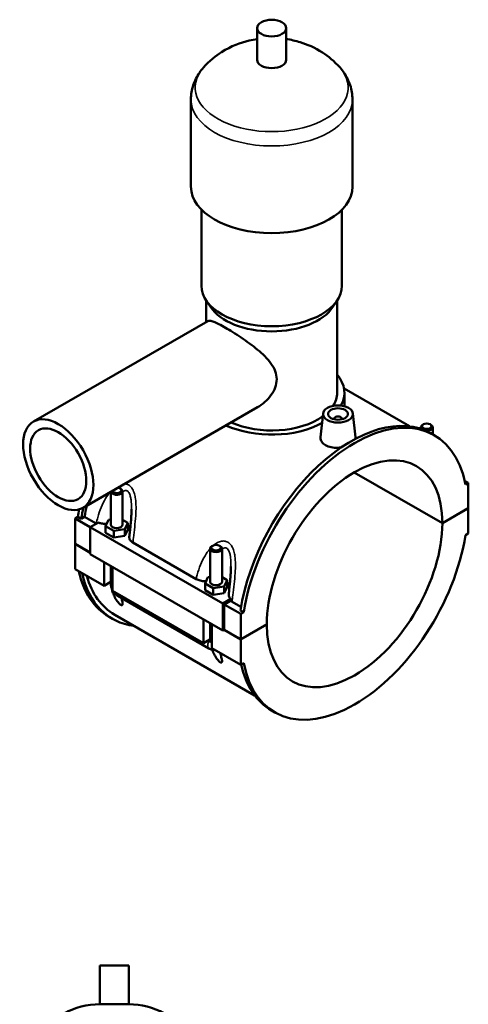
# Model space of a CAD drawing. Header units: millimetres. Extents: x 0 to 967, y -206 to 1211.
# Tile 10 of 10: x 741 to 967, y 607 to 1103. Entities that reach past the tile are written whole.
import ezdxf

# ---------------------------------------------------------------- set-up
doc = ezdxf.new("R2010")
doc.units = ezdxf.units.MM
doc.layers.add('Visible (ISO)', color=7, linetype='Continuous', lineweight=50)
doc.layers.add('Visible Narrow (ISO)', color=7, linetype='Continuous', lineweight=35)

msp = doc.modelspace()

# ---------------------------------------------------------------- linework, layer by layer
at = {"layer": 'Visible (ISO)'}
for p, q in [((860.4308, 1082.3871), (860.4308, 1098.3456)), ((875.0708, 1082.3871), (875.0708, 1098.3456)), ((827.0842, 1018.553), (827.0842, 1062.4389)), ((908.4175, 1018.553), (908.4175, 1062.4389)), ((832.3708, 968.6826), (832.3708, 1007.0065)), ((903.1308, 968.6826), (903.1308, 1007.0065)), ((836.9213, 958.0124), (834.6377, 961.5072)), ((834.8108, 950.4391), (834.8108, 961.2421)), ((898.5803, 958.0124), (900.864, 961.5072)), ((900.6908, 914.8226), (900.6908, 961.2421)), ((747.7948, 900.3299), (835.6059, 950.8969)), ((904.1636, 916.9516), (937.1298, 897.9676)), ((904.3508, 908.0703), (904.3508, 914.8226)), ((772.7464, 857.0007), (860.5575, 907.5677)), ((893.6405, 904.4371), (892.3664, 892.5531)), ((899.1263, 901.532), (899.1263, 901.7183)), ((903.1263, 901.532), (903.1263, 901.7183)), ((908.612, 904.4371), (909.8915, 892.5033)), ((942.8154, 897.5072), (942.8154, 896.7234)), ((944.1118, 898.9712), (943.6859, 898.7241)), ((947.519, 898.9712), (947.9449, 898.7241)), ((948.8154, 897.5072), (948.8154, 893.9429)), ((949.6266, 893.4758), (947.9578, 894.4367)), ((953.6643, 849.1517), (909.2638, 874.7202)), ((909.3346, 874.7613), (953.6643, 849.2335)), ((964.8889, 870.5692), (966.7458, 869.4999)), ((966.7458, 869.4999), (965.2871, 868.6599)), ((966.7458, 856.7666), (966.7458, 869.4999)), ((786.6862, 865.0281), (786.6862, 848.5044)), ((791.3898, 866.7213), (791.8157, 866.4742)), ((792.6862, 865.2573), (792.6862, 848.5044)), ((768.7559, 851.5833), (770.2145, 852.4233)), ((771.8833, 851.4623), (770.2145, 852.4233)), ((773.5737, 852.4357), (771.8833, 851.4623)), ((779.4244, 849.0665), (773.5737, 852.4357)), ((953.6643, 849.2335), (966.7458, 856.7666)), ((966.7458, 856.6849), (953.6643, 849.1517)), ((966.6748, 856.7257), (966.7458, 856.6849)), ((966.7458, 843.9516), (966.7458, 856.6849)), ((768.7559, 851.5833), (776.3926, 847.1856)), ((768.7559, 838.85), (768.7559, 851.5833)), ((780.4674, 849.5352), (776.3926, 847.1887)), ((784.1095, 847.6439), (785.6037, 850.8553)), ((784.1095, 844.3737), (784.1095, 847.6439)), ((788.1919, 845.2929), (784.1095, 847.6439)), ((785.6037, 850.8553), (786.6862, 851.0224)), ((792.6862, 850.8488), (795.263, 849.3649)), ((795.263, 849.3649), (793.7687, 846.1534)), ((795.263, 846.0947), (795.263, 849.3649)), ((776.3926, 847.1887), (843.1435, 808.7495)), ((776.3926, 847.1887), (776.3926, 833.6379)), ((784.1095, 844.3737), (788.1919, 842.0227)), ((793.7687, 846.1534), (788.1919, 845.2929)), ((788.1919, 842.0227), (788.1919, 845.2929)), ((788.1919, 842.0227), (793.7687, 842.8832)), ((793.7687, 842.8832), (793.7687, 846.1534)), ((793.7687, 842.8832), (795.263, 846.0947)), ((965.2871, 843.1116), (966.7458, 843.9516)), ((768.7559, 838.85), (776.3926, 834.4523)), ((768.7559, 838.7682), (768.8269, 838.8091)), ((768.7559, 826.0349), (768.7559, 838.7682)), ((776.3926, 834.3705), (768.7559, 838.7682)), ((797.8604, 839.4393), (829.6864, 821.1119)), ((838.0458, 837.8919), (837.6199, 837.6447)), ((841.453, 837.8919), (841.8789, 837.6447)), ((776.3926, 833.6379), (843.1435, 795.1986)), ((836.7494, 819.6749), (836.7494, 836.4278)), ((842.7494, 819.6749), (842.7494, 836.4278)), ((783.3223, 817.6467), (783.3223, 829.6474)), ((786.6862, 827.7102), (786.6862, 818.8683)), ((768.7559, 826.0349), (783.3223, 817.6467)), ((787.5649, 827.2042), (787.5649, 815.2035)), ((786.4713, 819.4601), (783.3223, 817.6467)), ((786.6862, 819.5839), (786.4713, 819.4601)), ((786.4713, 819.4601), (786.6862, 819.3364)), ((834.1726, 818.8144), (835.6669, 822.0259)), ((834.1726, 815.5442), (834.1726, 818.8144)), ((838.2551, 816.4635), (834.1726, 818.8144)), ((835.6669, 822.0259), (836.7494, 822.1929)), ((842.7494, 822.0193), (845.3262, 820.5354)), ((845.3262, 820.5354), (843.8319, 817.324)), ((845.3262, 817.2652), (845.3262, 820.5354)), ((787.5649, 815.2035), (833.3854, 788.8173)), ((790.3105, 812.5943), (836.131, 786.208)), ((834.1726, 815.5442), (838.2551, 813.1933)), ((843.8319, 817.324), (838.2551, 816.4635)), ((838.2551, 813.1933), (838.2551, 816.4635)), ((838.2551, 813.1933), (843.8319, 814.0538)), ((843.8319, 814.0538), (843.8319, 817.324)), ((843.8319, 814.0538), (845.3262, 817.2652)), ((843.1435, 808.7495), (847.2183, 811.096)), ((843.1435, 795.1986), (843.1435, 808.7495)), ((847.0783, 810.1978), (843.8506, 808.3391)), ((843.8506, 808.3391), (852.1945, 803.5342)), ((843.8506, 808.3391), (843.8506, 795.6058)), ((852.2779, 807.113), (847.824, 809.6778)), ((788.7134, 803.1292), (859.156, 762.564)), ((853.6531, 804.3742), (851.9843, 805.3351)), ((853.6531, 804.3742), (852.1945, 803.5342)), ((852.1945, 803.5342), (852.1945, 790.8009)), ((787.5438, 801.0981), (785.875, 802.0591)), ((833.3854, 788.8173), (833.3854, 800.8179)), ((836.7494, 790.0388), (836.7494, 798.8807)), ((837.6281, 798.3747), (837.6281, 786.3741)), ((852.1945, 790.8009), (865.276, 798.334)), ((865.276, 798.2523), (852.1945, 790.7191)), ((865.205, 798.2932), (865.276, 798.2523)), ((843.8506, 795.6058), (843.1435, 795.1986)), ((852.1945, 790.7191), (843.7796, 795.5649)), ((843.8506, 795.6058), (852.1945, 790.8009)), ((836.5345, 790.6307), (833.3854, 788.8173)), ((836.3184, 790.5063), (836.5905, 790.3496)), ((836.7494, 790.7544), (836.5345, 790.6307)), ((836.5345, 790.6307), (836.7494, 790.5069)), ((852.1945, 790.7191), (852.1945, 777.9858)), ((837.6281, 786.3741), (852.1945, 777.9858)), ((852.1945, 777.9858), (853.6531, 778.8258)), ((869.3136, 754.01), (867.6449, 754.971)), ((795.7837, 626.6412), (781.1437, 626.6412)), ((781.1437, 607.1212), (781.1437, 626.6412)), ((795.7837, 607.1212), (795.7837, 626.6412)), ((795.7837, 607.1212), (781.1437, 607.1212))]:
    msp.add_line(p, q, dxfattribs=at)
for centre, start, end in [((781.1437, 570.0751), 90, 147.387579), ((795.7837, 570.0751), 32.612421, 90)]:
    msp.add_arc(centre, 37.0461, start, end, dxfattribs=at)
for centre, major_axis, ratio in [((867.7508, 1098.3456), (7.32, 0), 0.5758617), ((901.1263, 904.1709), (7.5, 0), 0.5758617), ((901.1263, 904.1709), (5, 0), 0.5758617), ((760.2706, 878.6653), (12.4758, -21.6646), 0.57809312), ((760.2706, 878.6653), (9.9806, -17.3317), 0.57809312), ((945.8154, 897.9977), (2.4, 0), 0.5758617), ((839.7494, 836.9184), (2.4, 0), 0.5758617)]:
    msp.add_ellipse(centre, major_axis=major_axis, ratio=ratio, dxfattribs=at)
for centre, major_axis, ratio, start_param, end_param in [((867.7508, 1082.3871), (-7.32, 0), 0.5758617, 0, 3.14159265), ((867.7508, 1018.553), (-40.6667, 0), 0.5758617, 0, 3.14159265), ((867.7508, 968.6826), (-35.38, 0), 0.5758617, 0, 3.14159265), ((867.7508, 964.693), (-32.94, 0), 0.5758617, 0.3599086, 2.78168406), ((867.7508, 914.8226), (36.6, 0), 0.5758617, 5.97374107, 6.73421212), ((867.7508, 914.8226), (32.94, 0), 0.5758617, 5.92920444, 6.28318531), ((867.7508, 914.8226), (32.94, 0), 0.5758617, 4.04327953, 5.60901811), ((907.8013, 824.7039), (40.1565, 69.7329), 0.57809312, 0, 2.15884466), ((909.4701, 823.7429), (40.1565, 69.7329), 0.57809312, 5.69126956, 8.44202996), ((901.1263, 901.7183), (-2, 0), 0.5758617, 2.97290348, 6.45187448), ((867.7508, 914.8226), (36.6, 0), 0.5758617, 4.03160564, 5.47844432), ((945.8154, 897.5072), (-3, 0), 0.5758617, 5.50163969, 6.86590997), ((945.8154, 897.5072), (3, 0), 0.5758617, 4.51087536, 7.06473092), ((909.4701, 823.7429), (31.1895, 54.1615), 0.57809312, 5.49665344, 8.63664609), ((789.6862, 865.7478), (-2.4, 0), 0.5758617, 0.24362093, 4.46876805), ((789.6862, 865.2573), (3, 0), 0.5758617, 3.26675566, 7.06473092), ((827.7003, 870.831), (-38.9869, -67.7018), 0.57809312, 5.21317304, 5.29449551), ((826.0315, 871.792), (-40.1565, -69.7329), 0.57809312, 5.24743102, 5.30043731), ((827.7003, 870.831), (40.1565, 69.7329), 0.57809312, 2.08003008, 2.15884466), ((789.6862, 848.5044), (-3, 0), 0.5758617, 0, 3.14159265), ((789.6862, 845.2342), (7.5, 0), 0.5758617, 0.4153421, 0.73240258), ((909.4701, 823.7429), (-31.1895, -54.1615), 0.57809312, 5.49665344, 8.63664609), ((909.4701, 823.7429), (-40.1565, -69.7329), 0.57809312, 5.69126956, 8.44202996), ((839.7494, 836.4278), (3, 0), 0.5758617, 2.36004704, 7.06473092), ((826.0315, 871.792), (-40.1565, -69.7329), 0.57809312, 5.72452296, 6.28318531), ((827.7003, 870.831), (-40.1565, -69.7329), 0.57809312, 5.72452296, 6.52513039), ((827.7003, 870.831), (-38.9869, -67.7018), 0.57809312, 5.77453755, 6.28318531), ((839.7494, 819.6749), (-3, 0), 0.5758617, 0, 3.14159265), ((839.7494, 816.4047), (7.5, 0), 0.5758617, 0.4153421, 0.73240258), ((907.8013, 824.7039), (-40.1565, -69.7329), 0.57809312, 5.72114412, 6.28318531)]:
    msp.add_ellipse(centre, major_axis=major_axis, ratio=ratio, start_param=start_param, end_param=end_param, dxfattribs=at)
for points, knots in [([(860.4308, 1092.8187), (859.0989, 1092.6195), (857.7555, 1092.3628), (852.0167, 1090.9991), (847.4261, 1089.3432), (839.5132, 1084.334), (836.3717, 1081.8573), (833.3599, 1078.4219)], [7.322693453, 7.322693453, 7.322693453, 7.322693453, 7.459938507, 7.459938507, 7.901244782, 7.901244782, 8.171849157, 8.171849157, 8.171849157, 8.171849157]), ([(902.1417, 1078.4219), (899.2375, 1081.7346), (896.2103, 1084.1555), (889.3922, 1088.5563), (885.6695, 1090.1247), (879.708, 1091.9614), (877.3723, 1092.4745), (875.0708, 1092.8187)], [5.965317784, 5.965317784, 5.965317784, 5.965317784, 6.226260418, 6.226260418, 6.577325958, 6.577325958, 6.814473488, 6.814473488, 6.814473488, 6.814473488]), ([(833.3599, 1078.4219), (832.6356, 1077.5957), (831.9503, 1076.7182), (830.6809, 1074.8558), (830.0969, 1073.8708), (829.0596, 1071.7976), (828.6066, 1070.7092), (827.8636, 1068.4481), (827.574, 1067.2754), (827.1841, 1064.8813), (827.0842, 1063.6602), (827.0842, 1062.4389)], [1.88866385, 1.88866385, 1.88866385, 1.88866385, 1.982169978, 1.982169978, 2.075676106, 2.075676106, 2.169182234, 2.169182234, 2.262688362, 2.262688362, 2.35619449, 2.35619449, 2.35619449, 2.35619449]), ([(908.4175, 1062.4389), (908.4175, 1063.6602), (908.3175, 1064.8813), (907.9276, 1067.2754), (907.638, 1068.4481), (906.895, 1070.7092), (906.442, 1071.7976), (905.4047, 1073.8708), (904.8207, 1074.8558), (903.5513, 1076.7182), (902.866, 1077.5957), (902.1417, 1078.4219)], [5.497787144, 5.497787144, 5.497787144, 5.497787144, 5.591293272, 5.591293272, 5.6847994, 5.6847994, 5.778305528, 5.778305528, 5.871811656, 5.871811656, 5.965317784, 5.965317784, 5.965317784, 5.965317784]), ([(835.6059, 950.8969), (835.8781, 951.0536), (836.2471, 951.1111), (837.2315, 950.9991), (837.8501, 950.8275), (839.3437, 950.256), (840.2209, 949.8555), (842.1965, 948.855), (843.2952, 948.2547), (845.6223, 946.9146), (846.8989, 946.147), (849.5869, 944.462), (850.9981, 943.5447), (853.8382, 941.6205), (855.2699, 940.6115), (858.0357, 938.5615), (859.3694, 937.5201), (861.853, 935.4467), (863.0952, 934.336), (865.3998, 932.022), (866.4624, 930.8184), (868.259, 928.329), (868.9934, 927.04), (869.9962, 924.3873), (870.262, 923.0217), (870.262, 920.269), (869.9962, 918.8768), (868.9934, 916.1629), (868.259, 914.8417), (866.4624, 912.3767), (865.3998, 911.2314), (863.0952, 909.2014), (861.853, 908.3172), (860.5838, 907.5829), (860.5707, 907.5753), (860.5575, 907.5677)], [2.02547928, 2.02547928, 2.02547928, 2.02547928, 2.5138385, 2.5138385, 3.00749582, 3.00749582, 3.50115315, 3.50115315, 3.99481047, 3.99481047, 4.4884678, 4.4884678, 4.98212512, 4.98212512, 5.47578244, 5.47578244, 5.96943977, 5.96943977, 6.47448506, 6.47448506, 6.97953035, 6.97953035, 7.48457565, 7.48457565, 7.98962094, 7.98962094, 8.49466624, 8.49466624, 8.99971153, 8.99971153, 9.50475682, 9.50475682, 10.00980212, 10.00980212, 10.01510022, 10.01510022, 10.01510022, 10.01510022]), ([(902.7581, 887.3293), (902.2069, 887.2435), (901.6537, 887.1867), (900.0155, 887.1071), (898.8387, 887.1766), (896.6727, 887.6119), (895.6835, 887.9787), (894.9029, 888.4283), (894.1223, 888.8778), (893.4479, 889.4689), (892.5581, 890.7934), (892.3426, 891.5256), (892.3477, 892.3242), (892.3544, 892.4383), (892.3671, 892.5531)], [4.47274046, 4.47274046, 4.47274046, 4.47274046, 4.63378038, 4.63378038, 4.96498141, 4.96498141, 5.29618244, 5.29618244, 5.29618244, 5.62738347, 5.62738347, 5.9585845, 5.9585845, 6.01308832, 6.01308832, 6.01308832, 6.01308832]), ([(909.8908, 892.5033), (909.9014, 892.4085), (909.9063, 892.3143), (909.9041, 892.0227), (909.8771, 891.8198), (909.8244, 891.6153)], [3.257648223, 3.257648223, 3.257648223, 3.257648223, 3.310493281, 3.310493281, 3.423111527, 3.423111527, 3.423111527, 3.423111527]), ([(797.1862, 856.2355), (797.1862, 855.3607), (797.1575, 854.4571), (797.0609, 852.6224), (796.9931, 851.6909), (796.8343, 849.8149), (796.7432, 848.8704), (796.5502, 846.9776), (796.4483, 846.0292), (796.2436, 844.1342), (796.1407, 843.1874), (796.0412, 842.2428)], [4.94730363, 4.94730363, 4.94730363, 4.94730363, 5.25114444, 5.25114444, 5.55498526, 5.55498526, 5.85882607, 5.85882607, 6.16266689, 6.16266689, 6.4665077, 6.4665077, 6.4665077, 6.4665077]), ([(780.4674, 849.5352), (780.9371, 849.3474), (781.4504, 849.1976), (782.6925, 848.9501), (783.4295, 848.8823), (784.3458, 848.8883), (784.5209, 848.8935), (784.6952, 848.9027)], [-0.657164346, -0.657164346, -0.657164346, -0.657164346, -0.484922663, -0.484922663, -0.26259564, -0.26259564, -0.209933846, -0.209933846, -0.209933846, -0.209933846]), ([(796.0412, 842.2428), (796.0309, 842.1449), (796.0272, 842.0467), (796.0448, 841.4765), (796.2139, 841.0104), (796.8452, 840.1513), (797.2945, 839.7652), (797.8604, 839.4393)], [-0.536918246, -0.536918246, -0.536918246, -0.536918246, -0.485788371, -0.485788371, -0.240091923, -0.240091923, 0, 0, 0, 0]), ([(847.2494, 827.406), (847.2494, 826.5312), (847.2206, 825.6276), (847.124, 823.7929), (847.0563, 822.8614), (846.8974, 820.9854), (846.8063, 820.0409), (846.6134, 818.1481), (846.5115, 817.1998), (846.3067, 815.3047), (846.2039, 814.3579), (846.1044, 813.4134)], [4.94730363, 4.94730363, 4.94730363, 4.94730363, 5.25114444, 5.25114444, 5.55498526, 5.55498526, 5.85882607, 5.85882607, 6.16266689, 6.16266689, 6.4665077, 6.4665077, 6.4665077, 6.4665077]), ([(786.6862, 818.8683), (786.6862, 818.3397), (786.7561, 817.8334), (786.9922, 816.8571), (787.1595, 816.387), (787.4296, 815.8016), (787.4955, 815.6686), (787.5649, 815.5375)], [1.570796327, 1.570796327, 1.570796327, 1.570796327, 1.884955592, 1.884955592, 2.199114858, 2.199114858, 2.293118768, 2.293118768, 2.293118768, 2.293118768]), ([(829.6864, 821.1119), (830.2742, 820.7734), (830.9746, 820.5075), (832.5347, 820.1427), (833.381, 820.0521), (834.409, 820.0588), (834.5841, 820.064), (834.7584, 820.0733)], [-0.768133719, -0.768133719, -0.768133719, -0.768133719, -0.518443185, -0.518443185, -0.26259564, -0.26259564, -0.209933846, -0.209933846, -0.209933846, -0.209933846]), ([(792.0867, 811.5715), (792.2683, 810.9272), (792.4429, 810.2672), (792.6217, 809.3583), (792.6671, 809.0585), (792.6959, 808.5316), (792.6817, 808.3027), (792.5584, 808.0326), (792.4801, 807.9455), (792.2881, 807.9094), (792.2118, 807.9129), (792.0312, 807.9604), (791.927, 808.0043), (791.6881, 808.142), (791.5637, 808.2296), (791.3128, 808.4306), (791.1861, 808.544), (790.8141, 808.905), (790.5767, 809.1738), (790.0553, 809.8151), (789.775, 810.2137), (789.2613, 811.0198), (789.0297, 811.4268), (788.4005, 812.6445), (788.0711, 813.4507), (787.5903, 814.8491), (787.3983, 815.5315), (787.2415, 816.225)], [1.7223899, 1.7223899, 1.7223899, 1.7223899, 2.01926341, 2.01926341, 2.1817845, 2.1817845, 2.34430559, 2.34430559, 2.44569493, 2.44569493, 2.49638961, 2.49638961, 2.54708428, 2.54708428, 2.59777895, 2.59777895, 2.64847362, 2.64847362, 2.74986296, 2.74986296, 2.91238405, 2.91238405, 3.07490515, 3.07490515, 3.39994733, 3.39994733, 3.69670158, 3.69670158, 3.69670158, 3.69670158]), ([(787.8525, 815.0379), (787.9347, 814.9062), (788.0206, 814.7767), (788.3965, 814.2445), (788.7201, 813.8646), (789.448, 813.172), (789.8519, 812.8584), (790.3105, 812.5943)], [2.414901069, 2.414901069, 2.414901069, 2.414901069, 2.513274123, 2.513274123, 2.827433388, 2.827433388, 3.141592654, 3.141592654, 3.141592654, 3.141592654]), ([(846.1044, 813.4134), (846.104, 813.4098), (846.1036, 813.4063), (846.0582, 812.9539), (846.1529, 812.5038), (846.577, 811.7257), (846.857, 811.3956), (847.2183, 811.096)], [-0.477126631, -0.477126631, -0.477126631, -0.477126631, -0.475278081, -0.475278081, -0.241233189, -0.241233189, -0.050584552, -0.050584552, -0.050584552, -0.050584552]), ([(836.5905, 790.3496), (836.6293, 790.3272), (836.6661, 790.3129), (836.7173, 790.3039), (836.7342, 790.3034), (836.7494, 790.3056)], [0, 0, 0, 0, 0.016458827, 0.016458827, 0.025619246, 0.025619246, 0.025619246, 0.025619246]), ([(836.131, 786.208), (836.5895, 785.944), (837.1048, 785.7268), (838.117, 785.5242), (838.5793, 785.4926), (839.0619, 785.5484)], [3.141592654, 3.141592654, 3.141592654, 3.141592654, 3.455751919, 3.455751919, 3.680657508, 3.680657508, 3.680657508, 3.680657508]), ([(841.7915, 783.977), (841.8994, 783.6134), (842.002, 783.2622), (842.2978, 782.2236), (842.4951, 781.4935), (842.6849, 780.5289), (842.7303, 780.2291), (842.7591, 779.7022), (842.7448, 779.4732), (842.6216, 779.2032), (842.5433, 779.1161), (842.3513, 779.0799), (842.2749, 779.0834), (842.0944, 779.1309), (841.9902, 779.1749), (841.7512, 779.3125), (841.6269, 779.4001), (841.3759, 779.6011), (841.2493, 779.7145), (840.8772, 780.0755), (840.6399, 780.3443), (840.1184, 780.9857), (839.8382, 781.3842), (839.3245, 782.1904), (839.0929, 782.5974), (838.4636, 783.8151), (838.1343, 784.6213), (837.8559, 785.4307), (837.8295, 785.5094), (837.8035, 785.5883)], [1.53790471, 1.53790471, 1.53790471, 1.53790471, 1.69422122, 1.69422122, 2.01926341, 2.01926341, 2.1817845, 2.1817845, 2.34430559, 2.34430559, 2.44569493, 2.44569493, 2.49638961, 2.49638961, 2.54708428, 2.54708428, 2.59777895, 2.59777895, 2.64847362, 2.64847362, 2.74986296, 2.74986296, 2.91238405, 2.91238405, 3.07490515, 3.07490515, 3.39994733, 3.39994733, 3.43484326, 3.43484326, 3.43484326, 3.43484326])]:
    msp.add_open_spline(points, degree=3, knots=knots, dxfattribs=at)
for points in [[(779.5405, 849.0014), (779.5013, 849.0228), (779.4626, 849.0445), (779.4244, 849.0665)], [(847.2183, 811.096), (847.1701, 810.7961), (847.1235, 810.4966), (847.0783, 810.1978)], [(847.824, 809.6778), (847.5467, 809.8375), (847.2972, 810.0117), (847.0783, 810.1978)]]:
    msp.add_open_spline(points, degree=3, dxfattribs=at)
at = {"layer": 'Visible Narrow (ISO)'}
for centre, major_axis, ratio, start_param, end_param in [((867.7508, 1068.4234), (-38.5253, 0), 0.5758617, 5.81565467, 9.8923086), ((867.7508, 1062.4389), (-40.6667, 0), 0.5758617, 0, 3.14159265), ((789.6862, 818.8683), (-3, 0), 0.5758617, 0, 0.78539816), ((791.8076, 815.1941), (-1.4971, -2.5998), 0.57809312, 5.49200086, 6.28318531), ((837.6281, 788.8078), (-1.4971, -2.5998), 0.57809312, 4.43611796, 6.28318531), ((839.7494, 790.0388), (-3, 0), 0.5758617, 0, 0.78539816)]:
    msp.add_ellipse(centre, major_axis=major_axis, ratio=ratio, start_param=start_param, end_param=end_param, dxfattribs=at)
for points, knots in [([(797.8604, 839.4393), (797.9439, 840.2084), (798.0309, 840.9833), (798.3296, 843.5982), (798.552, 845.4648), (798.9604, 849.2032), (799.1479, 851.0734), (799.3798, 854.4703), (799.4455, 855.9916), (799.4231, 858.8419), (799.3524, 860.1731), (799.0629, 862.2998), (798.9045, 863.1185), (798.4328, 864.8002), (798.0977, 865.6508), (797.3355, 866.9485), (796.9524, 867.442), (796.2442, 868.0984), (795.9516, 868.3158), (795.6428, 868.4936), (795.3341, 868.6715), (795.0092, 868.8097), (794.3613, 868.998), (794.0399, 869.0531), (793.7143, 869.075)], [-6.54825405, -6.54825405, -6.54825405, -6.54825405, -6.31545562, -6.31545562, -5.76841138, -5.76841138, -5.23705078, -5.23705078, -4.81258711, -4.81258711, -4.43859792, -4.43859792, -4.19633401, -4.19633401, -3.91619393, -3.91619393, -3.70658766, -3.70658766, -3.57558375, -3.57558375, -3.57558375, -3.44457984, -3.44457984, -3.3224132, -3.3224132, -3.3224132, -3.3224132]), ([(786.3467, 864.8326), (785.5333, 863.8583), (784.8, 862.7933), (783.2691, 860.2174), (782.5218, 858.6696), (781.2087, 855.4521), (780.6491, 853.7797), (779.896, 851.0894), (779.6459, 850.0783), (779.4244, 849.0665)], [-2.31886188, -2.31886188, -2.31886188, -2.31886188, -1.91411671, -1.91411671, -1.38275611, -1.38275611, -0.83571188, -0.83571188, -0.50860008, -0.50860008, -0.50860008, -0.50860008]), ([(792.6864, 865.0461), (792.9753, 865.2714), (793.271, 865.4439), (793.8699, 865.654), (794.1727, 865.6876), (794.6446, 865.6052), (794.8211, 865.5407), (794.9895, 865.4437), (795.158, 865.3468), (795.3183, 865.2172), (795.7081, 864.8034), (795.921, 864.4728), (796.3489, 863.5707), (796.5409, 862.9569), (796.8176, 861.7139), (796.9138, 861.0977), (797.0976, 859.4745), (797.1527, 858.4381), (797.1827, 857.0028), (797.1863, 856.6202), (797.1864, 856.2357)], [3.03011436, 3.03011436, 3.03011436, 3.03011436, 3.23497357, 3.23497357, 3.44457984, 3.44457984, 3.57558375, 3.57558375, 3.57558375, 3.70658766, 3.70658766, 3.91619393, 3.91619393, 4.19633401, 4.19633401, 4.43859792, 4.43859792, 4.81258711, 4.81258711, 4.94730363, 4.94730363, 4.94730363, 4.94730363]), ([(847.824, 809.6778), (847.9369, 810.7521), (848.0579, 811.8376), (848.3928, 814.7687), (848.6152, 816.6353), (849.0235, 820.3738), (849.2111, 822.2439), (849.4429, 825.6408), (849.5087, 827.1622), (849.4862, 830.0125), (849.4156, 831.3436), (849.1261, 833.4703), (848.9677, 834.289), (848.4959, 835.9707), (848.1609, 836.8214), (847.3986, 838.119), (847.0156, 838.6126), (846.3074, 839.269), (846.0148, 839.4864), (845.706, 839.6642), (845.3972, 839.842), (845.0723, 839.9802), (844.2007, 840.2336), (843.6384, 840.2844), (842.3187, 840.1856), (841.5606, 839.9645), (840.202, 839.3369), (839.593, 838.96), (838.8255, 838.3832), (838.6414, 838.2365), (838.4603, 838.0843)], [-6.64256742, -6.64256742, -6.64256742, -6.64256742, -6.31545699, -6.31545699, -5.76841099, -5.76841099, -5.23705048, -5.23705048, -4.81258685, -4.81258685, -4.43859776, -4.43859776, -4.19633395, -4.19633395, -3.91619393, -3.91619393, -3.70658766, -3.70658766, -3.57558375, -3.57558375, -3.57558375, -3.44457984, -3.44457984, -3.23497357, -3.23497357, -2.95483355, -2.95483355, -2.71256974, -2.71256974, -2.63450687, -2.63450687, -2.63450687, -2.63450687]), ([(836.7494, 836.3992), (836.6754, 836.3152), (836.602, 836.2304), (835.668, 835.1325), (834.8955, 834.0181), (833.3322, 831.3879), (832.5849, 829.8401), (831.2718, 826.6227), (830.7122, 824.9503), (830.0404, 822.5502), (829.8559, 821.8315), (829.6864, 821.1119)], [-2.37442826, -2.37442826, -2.37442826, -2.37442826, -2.33858065, -2.33858065, -1.91411702, -1.91411702, -1.38275651, -1.38275651, -0.83571051, -0.83571051, -0.60291345, -0.60291345, -0.60291345, -0.60291345]), ([(842.7495, 836.2166), (843.0385, 836.4419), (843.3342, 836.6144), (843.9331, 836.8245), (844.2359, 836.8581), (844.7078, 836.7757), (844.8843, 836.7113), (845.0527, 836.6143), (845.2211, 836.5173), (845.3814, 836.3878), (845.7713, 835.9739), (845.9841, 835.6434), (846.4121, 834.7412), (846.604, 834.1275), (846.8807, 832.8845), (846.9769, 832.2682), (847.1608, 830.6451), (847.2158, 829.6086), (847.2458, 828.1733), (847.2495, 827.7907), (847.2495, 827.4062)], [3.03011436, 3.03011436, 3.03011436, 3.03011436, 3.23497357, 3.23497357, 3.44457984, 3.44457984, 3.57558375, 3.57558375, 3.57558375, 3.70658766, 3.70658766, 3.91619393, 3.91619393, 4.19633395, 4.19633395, 4.43859776, 4.43859776, 4.81258685, 4.81258685, 4.94730363, 4.94730363, 4.94730363, 4.94730363])]:
    msp.add_open_spline(points, degree=3, knots=knots, dxfattribs=at)

doc.saveas('drawing.dxf')
